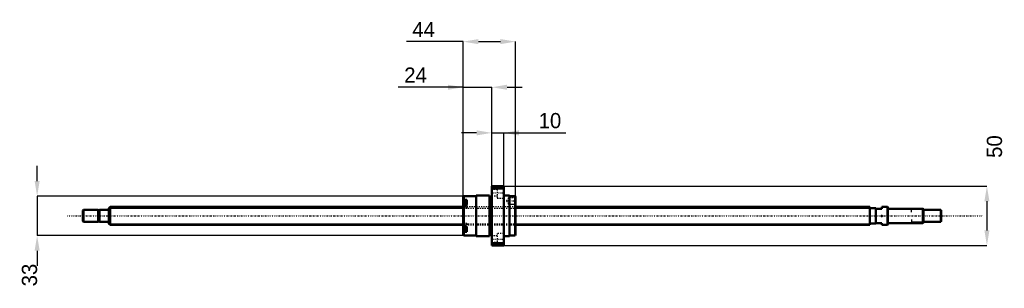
# Model space of a CAD drawing. Header units: millimetres. Extents: x -75 to 752, y -61 to 165.
import ezdxf

# ---------------------------------------------------------------- set-up
doc = ezdxf.new("R2010")
doc.units = ezdxf.units.MM
doc.linetypes.add('Center', pattern=[1.5, 0.45, -0.5, 0.05, -0.5])
doc.linetypes.add('Dashed', pattern=[2, 1, -1])
for name, color, linetype, lineweight in [('2d ConnectionPoints', 7, 'Continuous', 50), ('AM_0', 7, 'Continuous', 50), ('AM_4', 3, 'Continuous', 25), ('AM_5', 3, 'Continuous', 25), ('AM_7', 7, 'Center', 25), ('AM_9', 6, 'Dashed', 25)]:
    doc.layers.add(name, color=color, linetype=linetype, lineweight=lineweight)
doc.dimstyles.new('ISO-25', dxfattribs={"dimtxt": 2.5, "dimasz": 2.5, "dimexe": 1.25, "dimexo": 0.625, "dimtad": 1, "dimtxsty": 'Standard', "dimcen": 2.5, "dimadec": 0, "dimazin": 0, "dimtfac": 1, "dimtmove": 0, "dimatfit": 3, "dimfxl": 0, "dimarcsym": 0})

# ---------------------------------------------------------------- blocks, each defined once
blk = doc.blocks.new('1_BNK_1510_5_6G0_721LC5Y0_Nut_0_in_BNK1510_5_6G0_721LC5Y_341_50__4')
at = {"layer": 'AM_0'}
for p, q in [((331.5, 25), (321.5, 25)), ((321.5, 25), (321.5, -25)), ((322, 25), (322, 22.87)), ((331, 25), (331, 22.87)), ((331.5, 25), (331.5, -25)), ((308.5, 17), (308.5, -17)), ((319.5, 17), (308.5, 17)), ((319.5, 17), (319.5, -17)), ((321.5, 22.25), (322, 22.87)), ((322, 22.87), (331, 22.87)), ((331, 22.87), (331.5, 22.25)), ((336.5, 17), (331.5, 17)), ((336.5, 17), (336.5, -17)), ((298, 16.5), (297.5, 16)), ((297.5, 16), (297.5, -16)), ((297.5, 13.15), (298, 13.51)), ((298, 9.48), (297.5, 9.12)), ((300.5, 12.12), (297.77, 12.12)), ((308.5, 16.5), (298, 16.5)), ((298, 16.5), (298, 13.51)), ((300.5, 13.51), (298, 13.51)), ((300.5, 9.48), (298, 9.48)), ((298, 9.48), (298, -9.48)), ((300.5, 13.51), (300.5, 9.48)), ((321.5, 15.3), (319.5, 15.3)), ((341, 16.5), (336.5, 16.5)), ((341, 16.5), (341, -16.5)), ((341.5, 16), (341, 16.5)), ((341.5, 16), (341.5, -16)), ((297.5, -9.12), (298, -9.48)), ((298, -13.51), (297.5, -13.15)), ((297.5, -16), (298, -16.5)), ((297.77, -12.12), (300.5, -12.12)), ((300.5, -9.48), (298, -9.48)), ((300.5, -13.51), (298, -13.51)), ((298, -13.51), (298, -16.5)), ((298, -16.5), (308.5, -16.5)), ((300.5, -9.48), (300.5, -13.51)), ((319.5, -15.3), (321.5, -15.3)), ((336.5, -16.5), (341, -16.5)), ((341, -16.5), (341.5, -16)), ((308.5, -17), (319.5, -17)), ((322, -22.87), (321.5, -22.25)), ((322, -22.87), (322, -25)), ((331, -22.87), (322, -22.87)), ((331.5, -22.25), (331, -22.87)), ((331, -22.87), (331, -25)), ((331.5, -17), (336.5, -17)), ((321.5, -25), (331.5, -25))]:
    blk.add_line(p, q, dxfattribs=at)
for centre, start, end in [((297.77, 11.84), 90, 180), ((297.77, -11.84), 180, 270)]:
    blk.add_arc(centre, 0.275, start, end, dxfattribs=at)
at = {"layer": 'AM_4'}
for p, q in [((297.77, 12.12), (297.77, 9.31)), ((297.77, -9.31), (297.77, -12.12))]:
    blk.add_line(p, q, dxfattribs=at)
at = {"layer": 'AM_5', "linetype": 'Dashed'}
for p, q in [((335.8, 15.09), (336.5, 15.5)), ((335.8, 9.91), (336.5, 9.5)), ((341.5, 15.5), (336.5, 15.5)), ((336.5, 15.5), (336.5, 9.5)), ((341.5, 9.5), (336.5, 9.5))]:
    blk.add_line(p, q, dxfattribs=at)
at = {"layer": 'AM_7'}
for p, q in [((321, 19.49), (332, 19.49)), ((297.35, 9.37), (300.65, 9.37)), ((333.62, 12.5), (341.87, 12.5)), ((297.35, -9.37), (300.65, -9.37)), ((321, -19.49), (332, -19.49))]:
    blk.add_line(p, q, dxfattribs=at)
at = {"layer": 'AM_9'}
for p, q in [((326, 22.24), (321.5, 22.24)), ((321.5, 16.74), (326, 16.74)), ((326, 24.24), (326, 14.74)), ((331.5, 24.24), (326, 24.24)), ((300.5, 11.38), (297.5, 11.38)), ((299.35, 10.76), (297.5, 10.76)), ((299.35, 10.39), (297.5, 10.39)), ((299.35, 9.74), (297.5, 9.74)), ((299.35, 9), (297.5, 9)), ((299.35, 8.35), (297.5, 8.35)), ((297.77, 9.31), (297.77, 6.62)), ((299.35, 10.76), (299.35, 7.97)), ((300.5, 9.48), (300.5, 6.52)), ((326, 14.74), (331.5, 14.74)), ((335.5, 15.09), (334, 12.5)), ((334, 12.5), (335.5, 9.91)), ((335.5, 15.09), (335.5, 9.91)), ((341.09, 15.09), (335.5, 15.09)), ((335.5, 9.91), (341.09, 9.91)), ((341.5, 15.5), (341.09, 15.09)), ((341.09, 15.09), (341.09, 9.91)), ((341.09, 9.91), (341.5, 9.5)), ((299.35, 7.97), (297.5, 7.97)), ((341.5, 7.5), (297.5, 7.5)), ((300.5, 7.35), (297.5, 7.35)), ((297.5, 6.52), (300.5, 6.52)), ((297.77, 6.62), (300.5, 6.62)), ((300.5, -6.52), (297.5, -6.52)), ((300.5, -7.35), (297.5, -7.35)), ((297.5, -7.5), (341.5, -7.5)), ((299.35, -7.97), (297.5, -7.97)), ((297.77, -6.62), (297.77, -9.31)), ((300.5, -6.62), (297.77, -6.62)), ((299.35, -7.97), (299.35, -10.76)), ((300.5, -6.52), (300.5, -9.48)), ((299.35, -8.35), (297.5, -8.35)), ((299.35, -9), (297.5, -9)), ((299.35, -9.74), (297.5, -9.74)), ((299.35, -10.39), (297.5, -10.39)), ((299.35, -10.76), (297.5, -10.76)), ((300.5, -11.38), (297.5, -11.38)), ((326, -14.74), (326, -24.24)), ((331.5, -14.74), (326, -14.74)), ((326, -16.74), (321.5, -16.74)), ((321.5, -22.24), (326, -22.24)), ((326, -24.24), (331.5, -24.24))]:
    blk.add_line(p, q, dxfattribs=at)
for centre, start, end in [((297.77, 6.89), 180, 270), ((297.77, -6.89), 90, 180)]:
    blk.add_arc(centre, 0.275, start, end, dxfattribs=at)
blk = doc.blocks.new('2_BNK_1510_5_6G0_721LC5Y_Shaft_0_in_BNK1510_5_6G0_721LC5Y_341_50__4')
at = {"layer": 'AM_0'}
for p, q in [((-21.5, 5), (-22, 4.5)), ((-22, 4.5), (-22, -4.5)), ((-21.5, 5), (-21.5, -5)), ((-9.15, 5), (-21.5, 5)), ((-9.15, 5), (-9.15, -5)), ((-8, 4.8), (-9.15, 4.8)), ((-8, 5), (-8, -5)), ((-0.2, 5), (-8, 5)), ((0.92, 7.5), (0, 6.58)), ((0, 6.58), (0, -6.58)), ((297.5, 7.5), (0.92, 7.5)), ((0.92, 7.5), (0.92, -7.5)), ((639, 7.5), (341.5, 7.5)), ((639, 7.5), (639, -7.5)), ((644, 6.5), (639, 6.5)), ((644, 6.5), (644, -6.5)), ((644, 6), (649, 6)), ((653.8, 7.5), (649, 7.5)), ((649, 7.5), (649, 6)), ((653.8, 7.5), (653.8, -7.5)), ((654, 7.3), (653.8, 7.5)), ((654, 7.3), (654, -7.3)), ((683.5, 6), (654.2, 6)), ((683.5, 6), (683.5, -6)), ((684, 5.5), (683.5, 6)), ((684, 5.5), (684, -5.5)), ((698.5, 5), (684, 5)), ((698.5, 5), (698.5, -5)), ((699, 4.5), (698.5, 5)), ((699, 4.5), (699, -4.5)), ((-22, -4.5), (-21.5, -5)), ((-21.5, -5), (-9.15, -5)), ((-9.15, -4.8), (-8, -4.8)), ((-8, -5), (-0.2, -5)), ((0, -6.58), (0.92, -7.5)), ((0.92, -7.5), (297.5, -7.5)), ((341.5, -7.5), (639, -7.5)), ((639, -6.5), (644, -6.5)), ((649, -6), (644, -6)), ((649, -6), (649, -7.5)), ((649, -7.5), (653.8, -7.5)), ((653.8, -7.5), (654, -7.3)), ((654.2, -6), (683.5, -6)), ((683.5, -6), (684, -5.5)), ((684, -5), (698.5, -5)), ((698.5, -5), (699, -4.5))]:
    blk.add_line(p, q, dxfattribs=at)
for centre, start, end in [((-0.2, 5.2), 270, 0), ((654.2, 6.2), 180, 270), ((-0.2, -5.2), 360, 90), ((654.2, -6.2), 90, 180)]:
    blk.add_arc(centre, 0.2, start, end, dxfattribs=at)
at = {"layer": 'AM_4'}
for p, q in [((-0.2, 5), (-0.2, -5)), ((654.2, 6), (654.2, -6))]:
    blk.add_line(p, q, dxfattribs=at)
at = {"layer": 'AM_5'}
for p, q in [((0, 6.58), (297.5, 6.58)), ((341.5, 6.58), (639, 6.58)), ((639, 3.75), (639, 6.58)), ((684, 5.3865), (674, 5.3865)), ((674, 3), (674, 5.3865)), ((0, -6.58), (297.5, -6.58)), ((341.5, -6.58), (639, -6.58)), ((639, -3.75), (639, -6.58)), ((674, -3), (674, -5.3865)), ((684, -5.3865), (674, -5.3865))]:
    blk.add_line(p, q, dxfattribs=at)
at = {"layer": 'AM_5', "linetype": 'Dashed'}
for p, q in [((297.5, 6.58), (341.5, 6.58)), ((297.5, -6.58), (341.5, -6.58))]:
    blk.add_line(p, q, dxfattribs=at)
at = {"layer": 'AM_7'}
blk.add_line((-34.95, 0), (733.95, 0), dxfattribs=at)
at = {"layer": 'AM_9'}
for p, q in [((341.5, 7.5), (297.5, 7.5)), ((297.5, -7.5), (341.5, -7.5))]:
    blk.add_line(p, q, dxfattribs=at)
blk = doc.blocks.new('*D3')
at = {"layer": 'AM_5', "color": 0, "lineweight": -2}
for p, q in [((297.5, 108.07), (242.972, 108.07)), ((284.72, 108.07), (271.94, 108.07)), ((297.5, 16), (297.5, 108.07)), ((297.5, 108.07), (321.5, 108.07)), ((321.5, 25), (321.5, 108.07)), ((334.28, 108.07), (347.06, 108.07))]:
    blk.add_line(p, q, dxfattribs=at)
at = {"layer": 'AM_5', "color": 0}
for points in [[(284.72, 105.94), (284.72, 110.2), (297.5, 108.07)], [(334.28, 110.2), (334.28, 105.94), (321.5, 108.07)]]:
    blk.add_solid(points, dxfattribs=at)
at = {"layer": 'Defpoints', "color": 0}
for p in [(321.5, 108.07), (321.5, 25), (297.5, 16)]:
    blk.add_point(p, dxfattribs=at)
at = {"layer": 'AM_5', "color": 0, "insert": (257.456, 118.294), "char_height": 12.78, "attachment_point": 5}
blk.add_mtext('24', dxfattribs=at)
blk = doc.blocks.new('*D4')
at = {"layer": 'AM_5', "color": 0, "lineweight": -2}
for p, q in [((-60.34, 29.28), (-60.34, 42.06)), ((298, 16.5), (-60.34, 16.5)), ((-60.34, 16.5), (-60.34, -16.5)), ((298, -16.5), (-60.34, -16.5)), ((-60.34, -29.28), (-60.34, -42.06))]:
    blk.add_line(p, q, dxfattribs=at)
at = {"layer": 'AM_5', "color": 0}
for points in [[(-62.47, 29.28), (-58.21, 29.28), (-60.34, 16.5)], [(-58.21, -29.28), (-62.47, -29.28), (-60.34, -16.5)]]:
    blk.add_solid(points, dxfattribs=at)
at = {"layer": 'Defpoints', "color": 0}
for p in [(298, 16.5), (-60.34, -16.5), (298, -16.5)]:
    blk.add_point(p, dxfattribs=at)
at = {"layer": 'AM_5', "color": 0, "insert": (-66.73, -49.728), "char_height": 12.78, "attachment_point": 5, "rotation": 90}
blk.add_mtext('33', dxfattribs=at)
blk = doc.blocks.new('*D5')
at = {"layer": 'AM_5', "color": 0, "lineweight": -2}
for p, q in [((308.72, 69.73), (295.94, 69.73)), ((321.5, 25), (321.5, 69.73)), ((321.5, 69.73), (331.5, 69.73)), ((331.5, 25), (331.5, 69.73)), ((331.5, 69.73), (383.59, 69.73)), ((344.28, 69.73), (357.06, 69.73))]:
    blk.add_line(p, q, dxfattribs=at)
at = {"layer": 'AM_5', "color": 0}
for points in [[(308.72, 67.6), (308.72, 71.86), (321.5, 69.73)], [(344.28, 71.86), (344.28, 67.6), (331.5, 69.73)]]:
    blk.add_solid(points, dxfattribs=at)
at = {"layer": 'Defpoints', "color": 0}
for p in [(331.5, 69.73), (321.5, 25), (331.5, 25)]:
    blk.add_point(p, dxfattribs=at)
at = {"layer": 'AM_5', "color": 0, "insert": (370.33, 79.95), "char_height": 12.78, "attachment_point": 5}
blk.add_mtext('10', dxfattribs=at)
blk = doc.blocks.new('*D6')
at = {"layer": 'AM_5', "color": 0, "lineweight": -2}
for p, q in [((297.5, 146.41), (249.788, 146.41)), ((297.5, 16), (297.5, 146.41)), ((310.28, 146.41), (328.72, 146.41)), ((341.5, 16), (341.5, 146.41))]:
    blk.add_line(p, q, dxfattribs=at)
at = {"layer": 'AM_5', "color": 0}
for points in [[(310.28, 148.54), (310.28, 144.28), (297.5, 146.41)], [(328.72, 144.28), (328.72, 148.54), (341.5, 146.41)]]:
    blk.add_solid(points, dxfattribs=at)
at = {"layer": 'Defpoints', "color": 0}
for p in [(341.5, 146.41), (297.5, 16), (341.5, 16)]:
    blk.add_point(p, dxfattribs=at)
at = {"layer": 'AM_5', "color": 0, "insert": (264.272, 156.634), "char_height": 12.78, "attachment_point": 5}
blk.add_mtext('44', dxfattribs=at)
blk = doc.blocks.new('*D7')
at = {"layer": 'AM_5', "color": 0, "lineweight": -2}
for p, q in [((331.5, 25), (737.34, 25)), ((737.34, 12.22), (737.34, -12.22)), ((331.5, -25), (737.34, -25))]:
    blk.add_line(p, q, dxfattribs=at)
at = {"layer": 'AM_5', "color": 0}
for points in [[(739.47, 12.22), (735.21, 12.22), (737.34, 25)], [(735.21, -12.22), (739.47, -12.22), (737.34, -25)]]:
    blk.add_solid(points, dxfattribs=at)
at = {"layer": 'Defpoints', "color": 0}
for p in [(331.5, 25), (331.5, -25), (737.34, -25)]:
    blk.add_point(p, dxfattribs=at)
at = {"layer": 'AM_5', "color": 0, "insert": (743.73, 58.228), "char_height": 12.78, "attachment_point": 5, "rotation": 90}
blk.add_mtext('50', dxfattribs=at)

msp = doc.modelspace()

# ---------------------------------------------------------------- linework, layer by layer
at = {"layer": '2d ConnectionPoints'}
for p in [(0, 0), (649, 0)]:
    msp.add_point(p, dxfattribs=at)

# ---------------------------------------------------------------- block references
for name in ['1_BNK_1510_5_6G0_721LC5Y0_Nut_0_in_BNK1510_5_6G0_721LC5Y_341_50__4', '2_BNK_1510_5_6G0_721LC5Y_Shaft_0_in_BNK1510_5_6G0_721LC5Y_341_50__4']:
    msp.add_blockref(name, (0, 0))

# ---------------------------------------------------------------- dimensions: what is measured, and where the dimension line sits
at = {"layer": 'AM_5'}
for base, p1, p2, text, picture, middle in [((341.5, 146.41), (297.5, 16), (341.5, 16), '44', '*D6', (264.272, 146.41)), ((321.5, 108.07), (297.5, 16), (321.5, 25), '24', '*D3', (257.456, 108.07)), ((331.5, 69.73), (321.5, 25), (331.5, 25), '10', '*D5', (370.327, 69.73))]:
    dim = msp.add_linear_dim(base=base, p1=p1, p2=p2, text=text, dimstyle='ISO-25', override={"dimtxt": 12.78, "dimasz": 12.78, "dimexe": 0, "dimexo": 0, "dimgap": 3.834}, dxfattribs=at)
    dim.commit()
    dim.dimension.update_dxf_attribs({"geometry": picture, "text_midpoint": middle, "dimtype": 160})
for base, p1, p2, text, picture, middle in [((737.34, -25), (331.5, 25), (331.5, -25), '50', '*D7', (743.73, 58.228)), ((-60.34, -16.5), (298, 16.5), (298, -16.5), '33', '*D4', (-66.73, -49.728))]:
    dim = msp.add_linear_dim(base=base, p1=p1, p2=p2, angle=90, text=text, dimstyle='ISO-25', override={"dimtxt": 12.78, "dimasz": 12.78, "dimexe": 0, "dimexo": 0, "dimgap": 3.834}, dxfattribs=at)
    dim.commit()
    dim.dimension.update_dxf_attribs({"geometry": picture, "text_midpoint": middle, "dimtype": 160, "text_rotation": 90})

doc.saveas('drawing.dxf')
